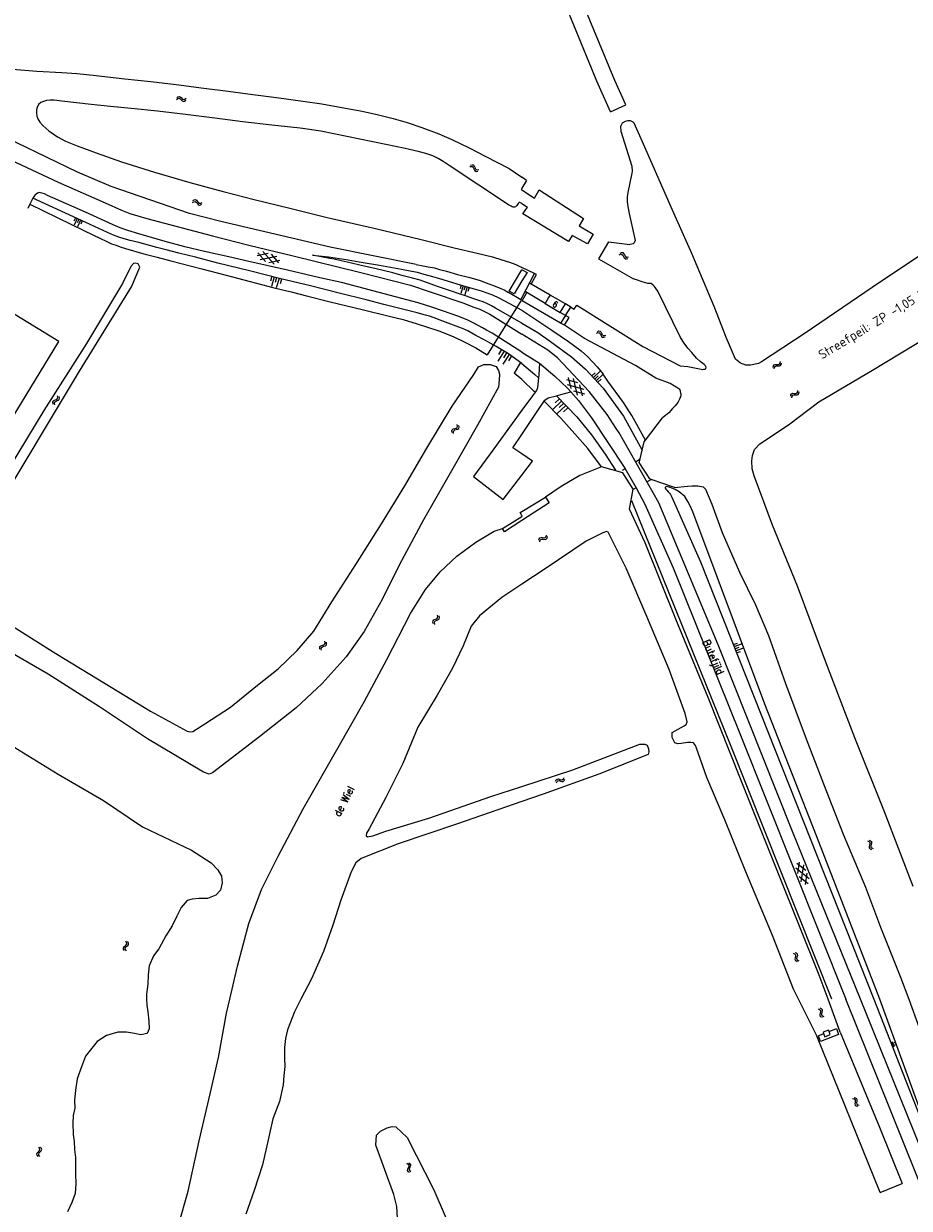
# Model space of a CAD drawing. Header units: metres. Extents: x 189705 to 199106, y 581686 to 588448.
# Tile 152 of 256: x 193867 to 194103, y 584444 to 584760. Entities that reach past the tile are written whole.
import ezdxf

# ---------------------------------------------------------------- set-up
doc = ezdxf.new("R2010")
doc.units = ezdxf.units.M
doc.layers.add('B-WA-OG-GBKN-G', color=7, linetype='Continuous', lineweight=18)
doc.layers.add('X-XX-AL-T25', color=7, linetype='Continuous', lineweight=25)
doc.styles.add('NLCS-ISO-M2000-T25', font='NLCS-ISO.ttf', dxfattribs={"height": 5})
doc.styles.add('Style-STANDARD', font='STANDARD.shx')

msp = doc.modelspace()

# ---------------------------------------------------------------- linework, layer by layer
at = {"layer": 'B-WA-OG-GBKN-G'}
for p, q in [((193907.809, 584740.031), (193908.138, 584740.272)), ((193907.845, 584740.526), (193908.172, 584740.769)), ((193908.138, 584740.272), (193908.455, 584740.357)), ((193908.172, 584740.769), (193908.488, 584740.856)), ((193908.455, 584740.357), (193908.756, 584740.23)), ((193908.488, 584740.856), (193908.8, 584740.724)), ((193908.756, 584740.23), (193909.056, 584739.944)), ((193908.8, 584740.724), (193909.09, 584740.44)), ((193909.056, 584739.944), (193909.347, 584739.658)), ((193909.09, 584740.44), (193909.383, 584740.155)), ((193909.347, 584739.658), (193909.649, 584739.527)), ((193909.383, 584740.155), (193909.685, 584740.024)), ((193909.649, 584739.527), (193909.974, 584739.615)), ((193909.685, 584740.024), (193910.01, 584740.11)), ((193909.974, 584739.615), (193910.303, 584739.858)), ((193910.01, 584740.11), (193910.339, 584740.353)), ((193986.062, 584722.109), (193986.46, 584722.194)), ((193986.297, 584722.546), (193986.695, 584722.634)), ((193986.46, 584722.194), (193986.784, 584722.142)), ((193986.695, 584722.634), (193987.019, 584722.584)), ((193986.784, 584722.142), (193987.007, 584721.903)), ((193987.007, 584721.903), (193987.164, 584721.52)), ((193987.019, 584722.584), (193987.249, 584722.336)), ((193987.164, 584721.52), (193987.312, 584721.139)), ((193987.249, 584722.336), (193987.398, 584721.958)), ((193987.312, 584721.139), (193987.534, 584720.896)), ((193987.398, 584721.958), (193987.549, 584721.578)), ((193987.534, 584720.896), (193987.867, 584720.843)), ((193987.549, 584721.578), (193987.771, 584721.335)), ((193987.771, 584721.335), (193988.103, 584721.281)), ((193987.867, 584720.843), (193988.266, 584720.93)), ((193988.103, 584721.281), (193988.502, 584721.368)), ((193912.099, 584712.565), (193912.453, 584712.765)), ((193912.193, 584713.053), (193912.546, 584713.256)), ((193912.453, 584712.765), (193912.778, 584712.813)), ((193912.546, 584713.256), (193912.87, 584713.305)), ((193912.778, 584712.813), (193913.062, 584712.651)), ((193912.87, 584713.305), (193913.164, 584713.137)), ((193913.062, 584712.651), (193913.327, 584712.332)), ((193913.164, 584713.137), (193913.419, 584712.82)), ((193913.327, 584712.332), (193913.581, 584712.013)), ((193913.419, 584712.82), (193913.676, 584712.503)), ((193913.581, 584712.013), (193913.866, 584711.848)), ((193913.676, 584712.503), (193913.961, 584712.337)), ((193913.866, 584711.848), (193914.2, 584711.897)), ((193913.961, 584712.337), (193914.294, 584712.384)), ((193914.2, 584711.897), (193914.555, 584712.099)), ((193914.294, 584712.384), (193914.649, 584712.587)), ((193880.846, 584708.459), (193880.426, 584707.565)), ((193881.294, 584708.249), (193880.453, 584706.46)), ((193881.741, 584708.039), (193881.321, 584707.144)), ((193882.188, 584707.829), (193881.348, 584706.04)), ((193882.636, 584707.619), (193882.215, 584706.724)), ((193929.305, 584698.38), (193932.289, 584699.014)), ((193931.578, 584696.829), (193929.538, 584699.096)), ((193930.098, 584697.31), (193934.595, 584698.265)), ((193933.885, 584696.078), (193930.81, 584699.494)), ((193935.153, 584696.478), (193933.111, 584698.747)), ((194026.002, 584698.607), (194026.391, 584698.727)), ((194026.199, 584699.063), (194026.587, 584699.185)), ((194026.391, 584698.727), (194026.719, 584698.703)), ((194026.587, 584699.185), (194026.914, 584699.164)), ((194026.719, 584698.703), (194026.961, 584698.485)), ((194026.914, 584699.164), (194027.165, 584698.937)), ((194026.961, 584698.485), (194027.151, 584698.116)), ((194027.165, 584698.937), (194027.346, 584698.573)), ((194027.346, 584698.573), (194027.529, 584698.208)), ((193932.401, 584696.56), (193935.386, 584697.193)), ((194027.151, 584698.116), (194027.332, 584697.75)), ((194027.332, 584697.75), (194027.574, 584697.527)), ((194027.529, 584698.208), (194027.772, 584697.985)), ((194027.574, 584697.527), (194027.91, 584697.503)), ((194027.772, 584697.985), (194028.107, 584697.959)), ((194027.91, 584697.503), (194028.301, 584697.625)), ((194028.107, 584697.959), (194028.497, 584698.081)), ((193933.267, 584692.859), (193932.903, 584691.593)), ((193933.9, 584692.677), (193933.172, 584690.145)), ((193934.533, 584692.495), (193934.169, 584691.229)), ((193935.166, 584692.313), (193934.438, 584689.781)), ((193935.799, 584692.131), (193935.435, 584690.865)), ((193983.808, 584690.531), (193983.48, 584689.472)), ((193984.338, 584690.367), (193983.682, 584688.249)), ((193984.867, 584690.203), (193984.539, 584689.144)), ((193985.396, 584690.039), (193984.741, 584687.922)), ((193985.926, 584689.875), (193985.598, 584688.816)), ((194019.941, 584677.721), (194020.333, 584677.832)), ((194020.147, 584678.173), (194020.538, 584678.287)), ((194020.333, 584677.832), (194020.66, 584677.802)), ((194020.538, 584678.287), (194020.864, 584678.259)), ((194020.66, 584677.802), (194020.898, 584677.579)), ((194020.864, 584678.259), (194021.111, 584678.027)), ((194020.898, 584677.579), (194021.081, 584677.206)), ((194021.081, 584677.206), (194021.253, 584676.837)), ((194021.111, 584678.027), (194021.285, 584677.659)), ((194021.253, 584676.837), (194021.491, 584676.609)), ((194021.285, 584677.659), (194021.46, 584677.29)), ((194021.46, 584677.29), (194021.698, 584677.063)), ((194021.491, 584676.609), (194021.827, 584676.579)), ((194021.698, 584677.063), (194022.033, 584677.03)), ((194021.827, 584676.579), (194022.22, 584676.692)), ((194022.033, 584677.03), (194022.426, 584677.144)), ((193994.57, 584673.297), (193993.727, 584671.97)), ((193995.234, 584672.875), (193993.548, 584670.222)), ((193996.56, 584672.033), (193994.875, 584669.379)), ((193995.897, 584672.454), (193995.054, 584671.127)), ((193997.224, 584671.611), (193996.381, 584670.284)), ((194068.933, 584669.713), (194069.009, 584670.115)), ((194018.665, 584666.318), (194019.525, 584667.126)), ((194019.069, 584665.888), (194020.789, 584667.503)), ((194067.063, 584668.547), (194067.137, 584668.947)), ((194067.137, 584668.947), (194067.309, 584669.226)), ((194067.309, 584669.226), (194067.628, 584669.341)), ((194067.373, 584668.159), (194067.45, 584668.559)), ((194067.45, 584668.559), (194067.625, 584668.837)), ((194067.625, 584668.837), (194067.931, 584668.948)), ((194067.628, 584669.341), (194068.034, 584669.33)), ((194067.931, 584668.948), (194068.346, 584668.943)), ((194068.034, 584669.33), (194068.443, 584669.32)), ((194068.346, 584668.943), (194068.754, 584668.93)), ((194068.443, 584669.32), (194068.753, 584669.429)), ((194068.753, 584669.429), (194068.933, 584669.713)), ((194068.754, 584668.93), (194069.064, 584669.04)), ((194069.064, 584669.04), (194069.243, 584669.326)), ((194069.243, 584669.326), (194069.319, 584669.727)), ((194011.879, 584665.338), (194014.818, 584664.519)), ((194012.087, 584664.022), (194016.516, 584662.788)), ((194013.176, 584662.911), (194012.417, 584665.866)), ((194014.874, 584661.178), (194013.729, 584665.63)), ((194016.183, 584660.945), (194015.423, 584663.902)), ((194019.473, 584665.458), (194020.333, 584666.266)), ((194019.877, 584665.028), (194021.597, 584666.643)), ((194020.281, 584664.598), (194021.141, 584665.406)), ((193876.108, 584660.584), (193876.018, 584660.983)), ((193876.056, 584660.252), (193876.108, 584660.584)), ((193876.547, 584660.352), (193876.457, 584660.751)), ((193876.497, 584660.019), (193876.547, 584660.352)), ((194013.782, 584662.292), (194016.72, 584661.472)), ((194071.746, 584660.854), (194071.82, 584661.254)), ((194071.82, 584661.254), (194071.992, 584661.533)), ((194071.992, 584661.533), (194072.311, 584661.648)), ((194072.056, 584660.466), (194072.133, 584660.866)), ((194072.133, 584660.866), (194072.308, 584661.144)), ((194072.308, 584661.144), (194072.614, 584661.255)), ((194072.311, 584661.648), (194072.717, 584661.637)), ((194072.614, 584661.255), (194073.029, 584661.25)), ((194072.717, 584661.637), (194073.126, 584661.627)), ((194073.029, 584661.25), (194073.437, 584661.237)), ((194073.126, 584661.627), (194073.436, 584661.736)), ((194073.436, 584661.736), (194073.616, 584662.02)), ((194073.437, 584661.237), (194073.747, 584661.347)), ((194073.616, 584662.02), (194073.692, 584662.422)), ((194073.747, 584661.347), (194073.926, 584661.633)), ((194073.926, 584661.633), (194074.002, 584662.034)), ((193874.766, 584659.166), (193874.813, 584659.489)), ((193874.857, 584658.769), (193874.766, 584659.166)), ((193874.813, 584659.489), (193875.059, 584659.722)), ((193875.059, 584659.722), (193875.436, 584659.874)), ((193875.208, 584658.934), (193875.257, 584659.259)), ((193875.296, 584658.536), (193875.208, 584658.934)), ((193875.257, 584659.259), (193875.494, 584659.483)), ((193875.436, 584659.874), (193875.815, 584660.028)), ((193875.494, 584659.483), (193875.877, 584659.644)), ((193875.815, 584660.028), (193876.056, 584660.252)), ((193875.877, 584659.644), (193876.256, 584659.795)), ((193876.256, 584659.795), (193876.497, 584660.019)), ((194010.613, 584659.578), (194008.229, 584657.35)), ((194010.056, 584660.174), (194008.864, 584659.06)), ((194011.727, 584658.386), (194009.342, 584656.158)), ((194011.17, 584658.982), (194009.978, 584657.868)), ((194012.284, 584657.79), (194011.092, 584656.676)), ((193981.321, 584651.62), (193981.402, 584651.937)), ((193981.37, 584651.215), (193981.321, 584651.62)), ((193981.402, 584651.937), (193981.671, 584652.142)), ((193981.671, 584652.142), (193982.062, 584652.254)), ((193981.737, 584651.343), (193981.82, 584651.661)), ((193981.783, 584650.938), (193981.737, 584651.343)), ((193981.82, 584651.661), (193982.079, 584651.859)), ((193982.062, 584652.254), (193982.455, 584652.367)), ((193982.079, 584651.859), (193982.476, 584651.979)), ((193982.455, 584652.367), (193982.718, 584652.564)), ((193982.476, 584651.979), (193982.869, 584652.089)), ((193982.718, 584652.564), (193982.805, 584652.89)), ((193982.805, 584652.89), (193982.757, 584653.296)), ((193982.869, 584652.089), (193983.132, 584652.286)), ((193983.132, 584652.286), (193983.217, 584652.613)), ((193983.217, 584652.613), (193983.169, 584653.019)), ((194004.476, 584622.447), (194004.586, 584622.84)), ((194004.586, 584622.84), (194004.782, 584623.101)), ((194004.75, 584622.033), (194004.863, 584622.425)), ((194004.782, 584623.101), (194005.11, 584623.188)), ((194004.863, 584622.425), (194005.062, 584622.686)), ((194005.062, 584622.686), (194005.377, 584622.769)), ((194005.11, 584623.188), (194005.514, 584623.14)), ((194005.377, 584622.769), (194005.79, 584622.727)), ((194005.514, 584623.14), (194005.92, 584623.093)), ((194005.79, 584622.727), (194006.195, 584622.677)), ((194005.92, 584623.093), (194006.239, 584623.174)), ((194006.195, 584622.677), (194006.514, 584622.758)), ((194006.239, 584623.174), (194006.443, 584623.441)), ((194006.443, 584623.441), (194006.555, 584623.834)), ((194006.514, 584622.758), (194006.718, 584623.027)), ((194006.718, 584623.027), (194006.83, 584623.42)), ((193976.231, 584600.632), (193976.273, 584600.957)), ((193976.328, 584600.236), (193976.231, 584600.632)), ((193976.273, 584600.957), (193976.516, 584601.193)), ((193976.516, 584601.193), (193976.891, 584601.35)), ((193976.676, 584600.407), (193976.721, 584600.732)), ((193976.77, 584600.011), (193976.676, 584600.407)), ((193976.721, 584600.732), (193976.955, 584600.96)), ((193976.891, 584601.35), (193977.268, 584601.509)), ((193976.955, 584600.96), (193977.335, 584601.126)), ((193977.268, 584601.509), (193977.505, 584601.736)), ((193977.335, 584601.126), (193977.712, 584601.282)), ((193977.553, 584602.07), (193977.457, 584602.467)), ((193977.505, 584601.736), (193977.553, 584602.07)), ((193977.712, 584601.282), (193977.95, 584601.51)), ((193977.995, 584601.844), (193977.899, 584602.241)), ((193977.95, 584601.51), (193977.995, 584601.844)), ((193946.027, 584593.762), (193946.091, 584594.083)), ((193946.091, 584594.083), (193946.348, 584594.302)), ((193946.348, 584594.302), (193946.733, 584594.435)), ((193946.523, 584593.83), (193946.771, 584594.042)), ((193946.733, 584594.435), (193947.119, 584594.569)), ((193946.771, 584594.042), (193947.161, 584594.182)), ((193947.119, 584594.569), (193947.371, 584594.781)), ((193947.161, 584594.182), (193947.547, 584594.314)), ((193947.44, 584595.11), (193947.37, 584595.513)), ((193947.371, 584594.781), (193947.44, 584595.11)), ((193947.547, 584594.314), (193947.799, 584594.525)), ((193947.866, 584594.856), (193947.797, 584595.259)), ((193947.799, 584594.525), (193947.866, 584594.856)), ((194056.447, 584594.616), (194057.556, 584595.018)), ((194056.648, 584594.061), (194058.866, 584594.865)), ((193946.098, 584593.36), (193946.027, 584593.762)), ((193946.457, 584593.508), (193946.523, 584593.83)), ((193946.525, 584593.106), (193946.457, 584593.508)), ((194056.849, 584593.507), (194057.958, 584593.909)), ((194057.05, 584592.953), (194059.268, 584593.756)), ((194057.251, 584592.398), (194058.36, 584592.8)), ((194008.994, 584558.15), (194009.167, 584558.519)), ((194009.167, 584558.519), (194009.404, 584558.744)), ((194009.196, 584557.696), (194009.372, 584558.064)), ((194009.372, 584558.064), (194009.611, 584558.289)), ((194009.404, 584558.744), (194009.741, 584558.776)), ((194009.611, 584558.289), (194009.936, 584558.319)), ((194009.741, 584558.776), (194010.132, 584558.662)), ((194009.936, 584558.319), (194010.336, 584558.209)), ((194010.132, 584558.662), (194010.524, 584558.55)), ((194010.336, 584558.209), (194010.727, 584558.094)), ((194010.524, 584558.55), (194010.852, 584558.577)), ((194010.727, 584558.094), (194011.055, 584558.122)), ((194010.852, 584558.577), (194011.098, 584558.807)), ((194011.055, 584558.122), (194011.301, 584558.353)), ((194011.098, 584558.807), (194011.274, 584559.176)), ((194011.301, 584558.353), (194011.476, 584558.722)), ((194092.274, 584542.241), (194092.644, 584542.07)), ((194092.644, 584542.07), (194092.872, 584541.834)), ((194092.802, 584541.108), (194092.692, 584540.715)), ((194092.692, 584540.715), (194092.724, 584540.388)), ((194092.724, 584540.388), (194092.958, 584540.145)), ((194092.725, 584542.449), (194093.096, 584542.281)), ((194092.907, 584541.509), (194092.802, 584541.108)), ((194092.872, 584541.834), (194092.907, 584541.509)), ((194093.096, 584542.281), (194093.325, 584542.047)), ((194093.253, 584541.318), (194093.145, 584540.924)), ((194093.145, 584540.924), (194093.177, 584540.596)), ((194093.177, 584540.596), (194093.409, 584540.353)), ((194093.361, 584541.71), (194093.253, 584541.318)), ((194093.325, 584542.047), (194093.361, 584541.71)), ((194093.409, 584540.353), (194093.781, 584540.183)), ((194092.958, 584540.145), (194093.33, 584539.975)), ((194073.1, 584535.01), (194076.717, 584532.172)), ((194073.412, 584536.305), (194075.812, 584534.422)), ((194073.68, 584533.566), (194074.111, 584536.586)), ((194074.584, 584531.315), (194075.233, 584535.865)), ((194074.002, 584532.762), (194076.402, 584530.878)), ((194075.704, 584530.598), (194076.135, 584533.621)), ((193894.466, 584515.126), (193894.245, 584515.47)), ((193894.531, 584514.795), (193894.466, 584515.126)), ((193894.958, 584515.058), (193894.737, 584515.401)), ((193895.025, 584514.727), (193894.958, 584515.058)), ((193893.623, 584513.654), (193893.775, 584513.957)), ((193893.69, 584513.334), (193893.623, 584513.654)), ((193893.911, 584512.992), (193893.69, 584513.334)), ((193893.775, 584513.957), (193894.078, 584514.229)), ((193894.078, 584514.229), (193894.381, 584514.503)), ((193894.12, 584513.589), (193894.266, 584513.881)), ((193894.184, 584513.268), (193894.12, 584513.589)), ((193894.403, 584512.924), (193894.184, 584513.268)), ((193894.266, 584513.881), (193894.57, 584514.163)), ((193894.381, 584514.503), (193894.531, 584514.795)), ((193894.57, 584514.163), (193894.875, 584514.434)), ((193894.875, 584514.434), (193895.025, 584514.727)), ((194072.897, 584512.037), (194072.524, 584512.203)), ((194073.132, 584511.796), (194072.897, 584512.037)), ((194073.346, 584512.249), (194072.973, 584512.416)), ((194073.583, 584512.009), (194073.346, 584512.249)), ((194073.618, 584511.682), (194073.583, 584512.009)), ((194072.959, 584510.681), (194073.064, 584511.074)), ((194072.998, 584510.344), (194072.959, 584510.681)), ((194073.229, 584510.113), (194072.998, 584510.344)), ((194073.064, 584511.074), (194073.167, 584511.469)), ((194073.167, 584511.469), (194073.132, 584511.796)), ((194073.602, 584509.948), (194073.229, 584510.113)), ((194073.411, 584510.886), (194073.512, 584511.288)), ((194073.449, 584510.562), (194073.411, 584510.886)), ((194073.679, 584510.328), (194073.449, 584510.562)), ((194073.512, 584511.288), (194073.618, 584511.682)), ((194074.051, 584510.16), (194073.679, 584510.328)), ((194079.082, 584497.457), (194079.451, 584497.283)), ((194079.451, 584497.283), (194079.677, 584497.046)), ((194079.603, 584496.321), (194079.49, 584495.928)), ((194079.535, 584497.662), (194079.904, 584497.491)), ((194079.71, 584496.721), (194079.603, 584496.321)), ((194079.677, 584497.046), (194079.71, 584496.721)), ((194079.904, 584497.491), (194080.132, 584497.256)), ((194080.055, 584496.528), (194079.945, 584496.134)), ((194079.945, 584496.134), (194079.974, 584495.807)), ((194080.165, 584496.919), (194080.055, 584496.528)), ((194080.132, 584497.256), (194080.165, 584496.919)), ((194079.49, 584495.928), (194079.52, 584495.601)), ((194079.52, 584495.601), (194079.753, 584495.357)), ((194079.753, 584495.357), (194080.124, 584495.184)), ((194079.974, 584495.807), (194080.205, 584495.562)), ((194080.205, 584495.562), (194080.576, 584495.389)), ((194098.484, 584488.392), (194099.05, 584488.598)), ((194098.587, 584488.109), (194099.72, 584488.521)), ((194098.69, 584487.826), (194099.256, 584488.032)), ((194098.793, 584487.543), (194099.925, 584487.955)), ((194098.896, 584487.26), (194099.462, 584487.466)), ((194088.281, 584473.559), (194088.67, 584473.439)), ((194088.67, 584473.439), (194088.928, 584473.236)), ((194088.7, 584473.826), (194089.09, 584473.709)), ((194088.956, 584472.507), (194088.899, 584472.103)), ((194088.899, 584472.103), (194088.975, 584471.783)), ((194088.928, 584473.236), (194089.006, 584472.919)), ((194089.006, 584472.919), (194088.956, 584472.507)), ((194088.975, 584471.783), (194089.24, 584471.574)), ((194089.09, 584473.709), (194089.348, 584473.508)), ((194089.24, 584471.574), (194089.631, 584471.455)), ((194089.374, 584472.776), (194089.32, 584472.371)), ((194089.32, 584472.371), (194089.395, 584472.05)), ((194089.348, 584473.508), (194089.429, 584473.179)), ((194089.429, 584473.179), (194089.374, 584472.776)), ((194089.395, 584472.05), (194089.659, 584471.841)), ((194089.659, 584471.841), (194090.05, 584471.722)), ((193870.502, 584458.724), (193870.635, 584459.036)), ((193870.589, 584458.409), (193870.502, 584458.724)), ((193870.831, 584458.081), (193870.589, 584458.409)), ((193870.635, 584459.036), (193870.92, 584459.326)), ((193870.92, 584459.326), (193871.206, 584459.618)), ((193871.002, 584458.69), (193871.129, 584458.991)), ((193871.086, 584458.373), (193871.002, 584458.69)), ((193871.252, 584460.245), (193871.01, 584460.575)), ((193871.326, 584458.044), (193871.086, 584458.373)), ((193871.129, 584458.991), (193871.416, 584459.291)), ((193871.206, 584459.618), (193871.337, 584459.92)), ((193871.337, 584459.92), (193871.252, 584460.245)), ((193871.416, 584459.291), (193871.703, 584459.58)), ((193871.747, 584460.208), (193871.505, 584460.537)), ((193871.703, 584459.58), (193871.835, 584459.882)), ((193871.835, 584459.882), (193871.747, 584460.208)), ((193969.297, 584456.248), (193969.628, 584456.01)), ((193969.601, 584455.035), (193969.418, 584454.671)), ((193969.779, 584455.41), (193969.601, 584455.035)), ((193969.628, 584456.01), (193969.807, 584455.735)), ((193969.779, 584456.367), (193970.112, 584456.131)), ((193969.807, 584455.735), (193969.779, 584455.41)), ((193970.083, 584455.156), (193969.902, 584454.79)), ((193970.263, 584455.521), (193970.083, 584455.156)), ((193970.112, 584456.131), (193970.292, 584455.858)), ((193970.292, 584455.858), (193970.263, 584455.521)), ((193969.418, 584454.671), (193969.387, 584454.343)), ((193969.387, 584454.343), (193969.572, 584454.061)), ((193969.572, 584454.061), (193969.904, 584453.823)), ((193969.902, 584454.79), (193969.871, 584454.462)), ((193969.871, 584454.462), (193970.054, 584454.179)), ((193970.054, 584454.179), (193970.387, 584453.942))]:
    msp.add_line(p, q, dxfattribs=at)
at = {"layer": 'B-WA-OG-GBKN-G', "flags": 128}
for points in [[(194027.773, 584738.591), (194024.809, 584745.131), (194016.608, 584764.855), (194008.279, 584783.974), (194000.517, 584802.591), (194000, 584803.908)], [(194023.632, 584736.714), (194020.01, 584744.937), (194011.86, 584764.803), (194003.233, 584785.221), (194000, 584793.076)], [(193864.022, 584748.089), (193870.5, 584747.605), (193877.207, 584747.247), (193881.195, 584746.925), (193885.514, 584746.475), (193893.972, 584745.576), (193900.957, 584744.81), (193907.739, 584743.994), (193915.079, 584743.023), (193921.581, 584742.209), (193928.159, 584741.343), (193934.483, 584740.554), (193941.518, 584739.61), (193946.572, 584738.827), (193950.966, 584738.097), (193957.314, 584736.876), (193961.681, 584735.918), (193965.641, 584734.936), (193969.397, 584733.853), (193973.28, 584732.592), (193977.822, 584730.871), (193981.323, 584729.332), (193985.914, 584727.128), (193990.225, 584724.925), (193996.59, 584721.595), (193998.314, 584720.496), (194000, 584719.292)], [(193910.172, 584736.057), (193902.73, 584736.927), (193895.72, 584737.642), (193890.207, 584738.147), (193885, 584738.652), (193881.063, 584739.151), (193877.177, 584739.599), (193875.145, 584739.836), (193874.078, 584739.841), (193873.086, 584739.743), (193872.272, 584739.518), (193871.585, 584739.191), (193870.948, 584738.711), (193870.564, 584737.925), (193870.383, 584737.265), (193870.38, 584736.477), (193870.503, 584735.537), (193870.805, 584734.824), (193871.336, 584733.983), (193872.12, 584733.091), (193873.715, 584731.636), (193875.996, 584730.102), (193878.126, 584728.95), (193881.298, 584727.641), (193886.322, 584725.816), (193893.097, 584723.374), (193901.879, 584720.619), (193911.397, 584717.861), (193920.231, 584715.512), (193928.532, 584713.318), (193938.052, 584711.017), (193948.004, 584708.587), (193960.952, 584705.611), (193973.112, 584702.689), (193981.946, 584700.417), (193988.09, 584699.019), (193992.178, 584698.011), (193994.64, 584697.29), (193996.721, 584696.595), (193998.421, 584696.003), (194000, 584695.168)], [(194174.397, 584742.061), (194167.122, 584737.713), (194153.616, 584729.211), (194138.824, 584719.781), (194123.543, 584710.118), (194108.302, 584699.786), (194093.46, 584689.841), (194075.633, 584677.716), (194063.954, 584670.079), (194063.157, 584669.615), (194061.059, 584669.187), (194059.759, 584669.173), (194058.342, 584669.711), (194056.989, 584670.714), (194054.6, 584676.362), (194051.331, 584684.777), (194045.404, 584698.968), (194040.174, 584710.496), (194031.871, 584729.551), (194030.001, 584733.677)], [(194023.632, 584736.714), (194027.773, 584738.591)], [(194000, 584712.242), (193999.807, 584712.41), (193999.665, 584712.5), (193999.477, 584712.564), (193999.297, 584712.56), (193999.146, 584712.489), (193999.019, 584712.312), (193998.686, 584711.729), (193998.482, 584711.527), (193998.286, 584711.374), (193998.024, 584711.3), (193997.693, 584711.301), (193997.389, 584711.404), (193997.11, 584711.532), (193996.425, 584711.967), (193980.559, 584722.45), (193978.988, 584723.473), (193977.669, 584724.291), (193976.198, 584724.958), (193974.32, 584725.626), (193972.315, 584726.168), (193968.837, 584726.971), (193963.657, 584728.034), (193946.29, 584731.536), (193940.779, 584732.398), (193933.285, 584733.166), (193925.539, 584734.087), (193917.995, 584735.059), (193910.172, 584736.057)], [(194030.001, 584733.677), (194029.745, 584733.967), (194028.967, 584734.368), (194028.306, 584734.36), (194027.538, 584734.151), (194026.763, 584733.688), (194026.283, 584732.81), (194026.38, 584731.613), (194029.372, 584722.284), (194029.413, 584720.885), (194029.322, 584720.328), (194028.303, 584715.219), (194028.096, 584714.081), (194028.088, 584712.759), (194028.285, 584711.509), (194028.593, 584709.645), (194030.24, 584702.409), (194029.997, 584701.831), (194029.709, 584701.533), (194029.376, 584701.415), (194028.789, 584701.328)], [(193971.765, 584695.988), (193948.821, 584700.628), (193919.623, 584707.448), (193911.283, 584709.62), (193890.351, 584716.773), (193881.361, 584720.613), (193856.983, 584732.379), (193855.032, 584732.906), (193853.512, 584732.793), (193852.681, 584731.611), (193852.053, 584730.488)], [(193859.183, 584725.904), (193876.177, 584717.932), (193888.76, 584712.442), (193893.148, 584710.467), (193895.33, 584709.645), (193897.487, 584708.95), (193899.899, 584708.28), (193917.414, 584703.659), (193927.137, 584701.205), (193938.968, 584698.31), (193957.018, 584693.839), (193970.269, 584690.455), (193975.472, 584688.757), (193984.455, 584685.67), (193986.942, 584684.745), (193988.769, 584684.103), (193990.012, 584683.513), (193991.432, 584682.72), (194000, 584677.416)], [(194001.254, 584718.378), (194000, 584719.292)], [(194001.254, 584718.378), (194000, 584716.34)], [(194000, 584672.619), (193992.022, 584677.687), (193990.551, 584678.506), (193989.512, 584679.12), (193988.294, 584679.76), (193987.153, 584680.4), (193985.606, 584681.143), (193983.145, 584682.119), (193978.831, 584683.611), (193975.989, 584684.639), (193972.334, 584685.797), (193966.216, 584687.373), (193951.874, 584691.167), (193946.035, 584692.487), (193937.402, 584694.454), (193927.095, 584696.809), (193921.763, 584698.026), (193915.264, 584699.501), (193910.008, 584700.717), (193904.728, 584702.162), (193897.723, 584704.224), (193894.804, 584705.074), (193892.799, 584705.794), (193890.846, 584706.615), (193883.464, 584709.974), (193873.368, 584714.386), (193872.557, 584714.822), (193871.821, 584715.053), (193871.186, 584715.183), (193870.728, 584715.058), (193870.346, 584714.806), (193870.091, 584714.578), (193869.835, 584714.223), (193869.477, 584713.691), (193868.658, 584712.069), (193868.094, 584710.953)], [(194000, 584716.34), (193999.822, 584716.051), (194000, 584715.934)], [(194000, 584715.934), (194003.334, 584713.745), (194004.569, 584715.924), (194016.439, 584708.289), (194015.312, 584706.302), (194019.04, 584704.075), (194017.533, 584701.485), (194013.409, 584703.779), (194012.417, 584702.148), (194000.248, 584709.48), (194001.456, 584711.332)], [(193868.658, 584712.069), (193883.242, 584704.996), (193887.477, 584702.971), (193889.05, 584702.202), (193890.419, 584701.561), (193891.663, 584701.124), (193892.779, 584700.713), (193894.201, 584700.275), (193899.074, 584698.883), (193902.603, 584697.953), (193906.258, 584696.973), (193914.534, 584694.829), (193922.733, 584692.686), (193933.522, 584689.897), (193938.447, 584688.683), (193942.889, 584687.521), (193948.449, 584686.151), (193957.741, 584683.876), (193964.189, 584682.351), (193968.302, 584681.343), (193972.058, 584680.158), (193977.819, 584678.305), (193981.676, 584676.79), (193984.77, 584675.303), (193987.661, 584673.741), (193990.703, 584671.874)], [(194000, 584669.619), (193996.396, 584672.155), (193993.1, 584674.125), (193991.503, 584675.021), (193990.261, 584675.712), (193987.699, 584677.069), (193985.595, 584678.323), (193984.961, 584678.605), (193984.149, 584678.914), (193983.134, 584679.324), (193978.212, 584681.149), (193976.588, 584681.765), (193975.293, 584682.228), (193974.227, 584682.512), (193972.044, 584683.08), (193967.729, 584684.19), (193963.185, 584685.378), (193958.386, 584686.541), (193951.202, 584688.401), (193943.231, 584690.365), (193935.996, 584692.123), (193927.263, 584694.344), (193918.834, 584696.387), (193912.894, 584697.936), (193908.401, 584699.047), (193904.999, 584699.9), (193902.511, 584700.545), (193897.714, 584701.861), (193895.454, 584702.404), (193893.829, 584702.817), (193892.408, 584703.255), (193890.987, 584703.82), (193889.338, 584704.513), (193883.606, 584707.179), (193869.477, 584713.691)], [(194000, 584712.242), (194001.456, 584711.332)], [(194023.123, 584702.014), (194020.475, 584697.478)], [(194023.123, 584702.014), (194028.789, 584701.328)], [(194000, 584680.362), (193992.988, 584684.364), (193991.872, 584684.953), (193990.858, 584685.517), (193989.666, 584686.004), (193988.473, 584686.39), (193986.9, 584686.981), (193985.199, 584687.573), (193983.271, 584688.216), (193981.19, 584688.86), (193977.738, 584690.068), (193975.505, 584690.891), (193972.841, 584691.791), (193970.785, 584692.359), (193968.322, 584693.004), (193965.53, 584693.753), (193960.706, 584694.941), (193957.076, 584695.77), (193954.131, 584696.442), (193951.719, 584696.986), (193949.84, 584697.4), (193948.748, 584697.608), (193944.127, 584698.491), (193948.394, 584698.067), (193953.118, 584697.336), (193957.13, 584696.659), (193961.955, 584695.8), (193967.897, 584694.734), (193972.011, 584693.929), (193973.787, 584693.464), (193976.148, 584692.844), (193978.026, 584692.252), (193983.56, 584690.603), (193985.666, 584689.959), (193987.265, 584689.495), (193989.093, 584688.979), (193990.666, 584688.465), (193992.164, 584687.925), (193993.837, 584687.105), (193996.652, 584685.645), (194000, 584683.792)], [(193881.932, 584667.592), (193895.825, 584690.061), (193897.989, 584695.252), (193897.595, 584696.203), (193896.799, 584696.371), (193896.284, 584696.26), (193895.616, 584695.492), (193893.34, 584690.91), (193883.76, 584674.92), (193872.408, 584657.018), (193856.377, 584630.763), (193859.019, 584629.603), (193881.932, 584667.592)], [(193971.765, 584695.988), (193973.644, 584695.65), (193975.015, 584695.415), (193976.64, 584695.103), (193977.96, 584694.691), (193979.915, 584694.201), (193982.783, 584693.376), (193986.057, 584692.498), (193988.824, 584691.724), (193990.423, 584691.133), (193992.884, 584690.208), (193994.356, 584689.643), (193995.269, 584689.233), (193996.435, 584688.542)], [(194000, 584687.147), (194003.396, 584693.616), (194000, 584695.168)], [(194020.475, 584697.478), (194029.828, 584692.176)], [(194000, 584691.632), (193997.901, 584688.159), (193996.64, 584688.895), (194000, 584694.548)], [(194000.039, 584694.614), (194001.371, 584693.901), (194000, 584691.632)], [(194000, 584694.548), (194000.039, 584694.614)], [(194002.5, 584690.788), (194003.899, 584693.374), (194003.396, 584693.616)], [(194032.318, 584674.129), (194042.204, 584668.931), (194044.286, 584668.801), (194048.282, 584667.962), (194048.589, 584668.056), (194048.896, 584668.124), (194049.129, 584668.296), (194049.213, 584668.574), (194049.044, 584668.934), (194048.622, 584669.351), (194047.599, 584670.115), (194046.606, 584671.03), (194045.322, 584672.537), (194044.283, 584673.682), (194043.351, 584675.028), (194042.321, 584676.528), (194036.254, 584688.936), (194035.395, 584690.127), (194035.073, 584690.466), (194034.474, 584690.913), (194033.636, 584690.96), (194033.005, 584691.154), (194031.87, 584691.514), (194030.893, 584691.852), (194029.828, 584692.176)], [(194001.297, 584688.565), (194000.877, 584688.816)], [(194002.5, 584690.788), (194002.049, 584691.05)], [(194007.512, 584687.87), (194002.5, 584690.788)], [(193876.361, 584675.425), (193858.157, 584686.552), (193835.381, 584649.289), (193853.586, 584638.162), (193876.361, 584675.425)], [(193999.755, 584686.343), (193990.703, 584671.874)], [(193999.683, 584686.543), (193996.435, 584688.542)], [(193999.683, 584686.543), (194000, 584687.147)], [(194000, 584686.359), (193999.683, 584686.543)], [(194000.08, 584686.313), (194000, 584686.359)], [(194000.08, 584686.313), (194001.297, 584688.565)], [(194010.322, 584680.4), (194000.08, 584686.313)], [(194006.176, 584685.646), (194001.297, 584688.565)], [(194006.176, 584685.646), (194010.216, 584683.229), (194011.599, 584685.488), (194007.512, 584687.87), (194007.085, 584687.159), (194006.176, 584685.646)], [(194000, 584683.792), (194007.995, 584678.475), (194012.394, 584675.465), (194013.793, 584674.514), (194015.839, 584672.962), (194017.603, 584671.34), (194020.053, 584668.71), (194021.707, 584666.736)], [(194011.604, 584682.399), (194010.216, 584683.229)], [(194042.399, 584661.58), (194042.313, 584662.192), (194042.121, 584662.655), (194041.622, 584663.023), (194040.772, 584663.579), (194039.542, 584664.22), (194035.714, 584665.666), (194030.284, 584669.084), (194016.736, 584676.243), (194011.385, 584679.786), (194012.606, 584681.839), (194011.604, 584682.399), (194013.034, 584684.65), (194013.936, 584684.119), (194014.649, 584685.193), (194032.318, 584674.129)], [(194013.034, 584684.65), (194011.599, 584685.488)], [(194000, 584680.362), (194004.242, 584677.86), (194007.589, 584675.486), (194013.205, 584671.377), (194016.987, 584668.128), (194021.715, 584663.05), (194027.117, 584655.515), (194032.105, 584646.433)], [(194011.604, 584682.399), (194010.322, 584680.4)], [(194011.385, 584679.786), (194010.322, 584680.4)], [(194090.343, 584500), (194072.232, 584544.778), (194052.417, 584594.522), (194036.522, 584632.397), (194025.987, 584651.07), (194025.178, 584652.235), (194022.782, 584656.007), (194017.928, 584662.105), (194009.537, 584671.09), (194006.919, 584673.139), (194000, 584677.416)], [(194104.422, 584530.109), (194096.775, 584549.988), (194088.883, 584569.751), (194081.157, 584589.888), (194073.599, 584610.166), (194066.922, 584626.455), (194062.038, 584639.657), (194061.508, 584641.458), (194061.389, 584643.66), (194061.542, 584645.037), (194062.132, 584646.686), (194063.52, 584648.181), (194071.16, 584653.263), (194079.224, 584659.351), (194093.605, 584667.853), (194108.423, 584676.807)], [(193999.641, 584669.872), (193997.901, 584666.991)], [(194000, 584672.619), (194004.695, 584669.663)], [(193864.002, 584599.518), (193875.572, 584592.234), (193888.74, 584584.27), (193900.825, 584576.884), (193910.629, 584571.503), (193911.492, 584571.337), (193912.122, 584571.415), (193915.377, 584573.453), (193922.194, 584577.917), (193928.945, 584583.449), (193934.925, 584588.142), (193940.003, 584592.99), (193944.425, 584598.196), (193949.293, 584606.03), (193955.704, 584615.938), (193962.499, 584626.787), (193968.704, 584636.927), (193974.599, 584647.053), (193981.381, 584658.198), (193987.163, 584666.65), (193988.422, 584668.699), (193989.876, 584669.345), (193991.524, 584669.372), (193993.095, 584668.821), (193993.766, 584667.766), (193993.986, 584666.724), (193993.898, 584665.243), (193993.733, 584663.286), (193988.108, 584653.16), (193981.558, 584641.604), (193973.711, 584627.922), (193967.213, 584615.825), (193962.732, 584606.64), (193957.878, 584598.073), (193953.046, 584591.334), (193946.645, 584584.232), (193939.715, 584577.76)], [(194000, 584665.333), (193997.901, 584666.991)], [(194000, 584669.619), (194003.475, 584666.695), (194004.462, 584665.756)], [(194004.695, 584669.663), (194004.542, 584666.537), (194004.462, 584665.756)], [(194004.695, 584669.663), (194008.778, 584666.228), (194012.18, 584663.04), (194013.058, 584662.037)], [(194032.981, 584649.128), (194029.333, 584655.687), (194027.109, 584659.226), (194022.982, 584664.899), (194021.707, 584666.736)], [(194003.522, 584661.936), (194003.309, 584662.149), (194000, 584665.333)], [(194004.462, 584665.756), (194004.291, 584664.078), (194004.131, 584663.061), (194003.892, 584662.412), (194003.522, 584661.936)], [(194003.522, 584661.936), (194002.785, 584660.986), (194000, 584657.182)], [(194005.948, 584659.509), (194006.164, 584659.827), (194007.053, 584660.404), (194009.22, 584661.014)], [(194009.22, 584661.014), (194010.4, 584661.347), (194013.058, 584662.037)], [(194009.22, 584661.014), (194014.679, 584655.325), (194018.602, 584650.598), (194022.182, 584645.423), (194024.982, 584641.152)], [(194013.058, 584662.037), (194015.071, 584659.738), (194018.563, 584655.073), (194027.478, 584641.703), (194030.523, 584636.44), (194032.801, 584632.035), (194040.406, 584615.114), (194058.316, 584570.477), (194086.508, 584500)], [(194042.399, 584661.58), (194042.409, 584660.97), (194042.108, 584660.113), (194041.653, 584659.235), (194040.893, 584658.339)], [(193939.715, 584577.76), (193930.005, 584570.087), (193917.377, 584560.39), (193916.476, 584560.066), (193914.995, 584560.579), (193900.063, 584569.429), (193887.281, 584577.986), (193873.494, 584586.747), (193863.419, 584592.553), (193855.906, 584598.361), (193846.978, 584604.078), (193835.537, 584610.525), (193820.592, 584619.555), (193800.665, 584631.427), (193780.024, 584645.119), (193760.784, 584656.23), (193758.378, 584657.466), (193756.604, 584658.715), (193755.621, 584659.476), (193753.758, 584660.182), (193753.047, 584660.258), (193751.294, 584660.202)], [(194000, 584657.182), (193997.368, 584653.587), (193992.522, 584646.864), (193987.094, 584639.425), (193995.014, 584633.307), (194000, 584639.848)], [(194000, 584650.663), (194004.635, 584657.57), (194005.948, 584659.509)], [(194021.232, 584642.041), (194017.619, 584646.938), (194014.108, 584650.841), (194010.401, 584655.053), (194005.948, 584659.509)], [(194040.893, 584658.339), (194040.213, 584657.594), (194039.242, 584656.399), (194038.359, 584655.684), (194037.556, 584655.095)], [(194032.981, 584649.128), (194037.556, 584655.095)], [(194000, 584645.472), (193997.607, 584647.097), (194000, 584650.663)], [(194032.105, 584646.433), (194032.654, 584648.702)], [(194032.654, 584648.702), (194032.981, 584649.128)], [(194000, 584639.848), (194002.825, 584643.554), (194000, 584645.472)], [(194031.562, 584644.186), (194032.105, 584646.433)], [(194021.232, 584642.041), (194015.506, 584639.678), (194010.438, 584636.826), (194006.284, 584633.975)], [(194028.702, 584630.724), (194029.725, 584636.055), (194026.926, 584640.429), (194021.232, 584642.041)], [(194027.569, 584641.534), (194026.776, 584641.086)], [(194030.318, 584643.394), (194031.562, 584644.186)], [(194034.507, 584638.669), (194034.165, 584638.786), (194031.324, 584643.201), (194031.562, 584644.186)], [(194033.34, 584638.038), (194034.507, 584638.669)], [(194040.737, 584636.539), (194034.507, 584638.669)], [(194030.523, 584636.44), (194029.697, 584635.952)], [(194095.586, 584500), (194078.66, 584543.596), (194064.882, 584578.748), (194045.59, 584630.029), (194044.821, 584631.803), (194044.313, 584632.807), (194043.455, 584634.075), (194041.988, 584635.383), (194040.884, 584635.971), (194039.601, 584636.512), (194039.073, 584636.729), (194038.515, 584636.794), (194038.255, 584636.547), (194038.25, 584636.343), (194038.394, 584636.035), (194038.693, 584635.773), (194039.088, 584635.33), (194039.359, 584634.993), (194039.681, 584634.654), (194039.994, 584633.96), (194047.641, 584616.683), (194063.844, 584575.902), (194093.922, 584500)], [(194040.737, 584636.539), (194044.186, 584636.852), (194045.486, 584636.97), (194047.005, 584636.998), (194048.383, 584636.691), (194049.041, 584636.112), (194050.745, 584632.111), (194053.472, 584624.519), (194058.107, 584613.956), (194062.38, 584605.234), (194065.828, 584597.051), (194070.351, 584584.261), (194075.855, 584569.502), (194080.493, 584557.433), (194085.789, 584544.039), (194091.729, 584529.937), (194095.76, 584519.193), (194101.095, 584505.902), (194103.27, 584500)], [(194006.284, 584633.975), (194007.251, 584632.406), (194000, 584627.703)], [(194000, 584630.157), (194006.284, 584633.975)], [(194082.756, 584500), (194055.848, 584567.413), (194029.343, 584632.978)], [(193994.799, 584625.541), (194000, 584628.784)], [(194000, 584629.019), (193999.517, 584629.864), (194000, 584630.157)], [(194000, 584628.784), (194000.099, 584628.846), (194000, 584629.019)], [(194081.727, 584500), (194079.397, 584506.409), (194068.676, 584532.991), (194058.55, 584558.39), (194049.74, 584580.482), (194041.1, 584601.402), (194032.911, 584621.757), (194028.702, 584630.724)], [(194000, 584627.703), (193995.379, 584624.705), (193994.799, 584625.541)], [(193921.99, 584500), (193924.035, 584508.838), (193927.084, 584520.209), (193930.522, 584529.303), (193934.9, 584538.204), (193941.616, 584550.778), (193950.979, 584567.126), (193957.863, 584579.301), (193963.924, 584590.612), (193970.28, 584602.915), (193974.275, 584609.28), (193978.156, 584614.048), (193982.669, 584618.186), (193987.685, 584621.901), (193992.624, 584624.842), (193994.799, 584625.541)], [(194073.856, 584500), (194072.489, 584502.718), (194066.87, 584517), (194059.754, 584533.957), (194054.174, 584547.815), (194049.396, 584559.176), (194046.63, 584566.935), (194046.346, 584567.655), (194045.766, 584568.375), (194045.071, 584568.503), (194044.169, 584568.45), (194042.483, 584568.191), (194041.582, 584568.151), (194040.835, 584568.407), (194040.125, 584569.797), (194040.098, 584571.174), (194043.301, 584572.968), (194043.828, 584573.329), (194044.123, 584573.96), (194043.567, 584576.264), (194039.303, 584587.947), (194033.362, 584602.074), (194027.861, 584614.966), (194023.021, 584624.563), (194022.544, 584624.794), (194021.63, 584624.446), (194017.192, 584622.238), (194006.169, 584614.821), (194000, 584610.747)], [(194000, 584610.747), (193994.606, 584607.185), (193988.691, 584602.285), (193986.442, 584599.488), (193984.312, 584594.246), (193981.488, 584588.32), (193977.352, 584581.144), (193972.24, 584572.577), (193968.211, 584562.865), (193963.665, 584553.821), (193959.184, 584545.461), (193958.529, 584544.275), (193958.414, 584543.593), (193958.788, 584543.323), (193960.177, 584543.608), (193963.716, 584544.875), (193975.156, 584548.327), (193991.716, 584554.039), (194000, 584556.767)], [(193864.639, 584567.187), (193876.247, 584560.032), (193888.306, 584552.981), (193898.756, 584546.03), (193911.818, 584539.778), (193917.024, 584536.361), (193918.854, 584534.522), (193919.796, 584532.85), (193920.017, 584531.087), (193919.582, 584529.091), (193918.322, 584527.75), (193916.084, 584526.91), (193913.857, 584526.856), (193911.964, 584526.673), (193910.639, 584526.298), (193909.071, 584524.481), (193907.877, 584522.136), (193906.631, 584519.586), (193904.923, 584516.957), (193903.074, 584513.479), (193901.699, 584511.572), (193900.505, 584508.892), (193900.238, 584506.536), (193900.151, 584503.987), (193899.794, 584501.361), (193899.826, 584500)], [(194000, 584556.767), (194013.579, 584561.239), (194031.49, 584568.073), (194032.816, 584568.01), (194033.408, 584567.779), (194033.821, 584566.814)], [(194033.821, 584566.814), (194033.913, 584566.042), (194033.746, 584565.308), (194020.545, 584560.025), (194005.696, 584554.689), (194000, 584552.729)], [(194000, 584552.729), (193982.818, 584546.818), (193966.978, 584541.416), (193957.096, 584537.515), (193955.681, 584536.406), (193954.384, 584533.997), (193951.704, 584526.385), (193949.499, 584519.726), (193946.998, 584512.746), (193943.815, 584505.416), (193941.012, 584500)], [(193899.826, 584500), (193899.862, 584498.451), (193900.148, 584496.636), (193900.447, 584494.139)], [(193908.345, 584439.764), (193910.894, 584448.804), (193913.811, 584462.222), (193916.743, 584474.726), (193918.996, 584484.423), (193921.13, 584496.282), (193921.99, 584500)], [(193941.012, 584500), (193939.282, 584496.656), (193937.422, 584491.865), (193936.884, 584489.508), (193936.604, 584487.114), (193936.608, 584484.307), (193936.714, 584482.093), (193936.421, 584479.608), (193936.257, 584477.149), (193935.298, 584472.681), (193933.54, 584468.108), (193932.26, 584462.507), (193930.789, 584455.785), (193928.507, 584448.933), (193926.326, 584442.699)], [(194078.67, 584490.431), (194073.856, 584500)], [(194084.918, 584491.221), (194081.727, 584500)], [(194233.286, 584142.912), (194228.993, 584153.315), (194221.257, 584171.808), (194212.468, 584192.659), (194204.008, 584213.843), (194195.472, 584234.924), (194188.428, 584252.302), (194180.894, 584270.897), (194172.309, 584291.597), (194164.496, 584310.267), (194155.321, 584332.261), (194146.068, 584354.331), (194126.557, 584401.896), (194112.062, 584436.37), (194098.588, 584469.959), (194086.508, 584500)], [(194137.403, 584384.787), (194128.958, 584404.753), (194117.056, 584433.622), (194104.636, 584464.775), (194090.343, 584500)], [(194093.922, 584500), (194103.261, 584476.155), (194115.554, 584445.102), (194095.586, 584500)], [(194103.27, 584500), (194106.069, 584492.405)], [(193900.447, 584494.139), (193900.476, 584492.131), (193899.924, 584490.882), (193898.315, 584490.468), (193896.603, 584490.852), (193894.465, 584491.196), (193892.161, 584491.193), (193889.124, 584490.288), (193886.654, 584488.74), (193885.176, 584486.948), (193883.544, 584484.848), (193882.467, 584481.963), (193881.287, 584478.756), (193880.84, 584475.717), (193880.522, 584473.013), (193880.615, 584470.915), (193880.244, 584468.958), (193880.118, 584466.923), (193880.238, 584463.937), (193880.498, 584462.058), (193880.565, 584459.934), (193880.851, 584457.759), (193880.829, 584455.094), (193880.793, 584453.394), (193880.899, 584450.73), (193880.748, 584448.142), (193879.876, 584445.759), (193878.695, 584443.324)], [(194095.608, 584448.423), (194078.67, 584490.431)], [(194081.997, 584491.4), (194083.951, 584492.172), (194084.547, 584490.612), (194079.738, 584488.712), (194079.142, 584490.273), (194080.537, 584490.824)], [(194081.997, 584491.4), (194081.854, 584491.774), (194080.394, 584491.197), (194080.537, 584490.824)], [(194080.537, 584490.824), (194080.848, 584490.011), (194082.308, 584490.588)], [(194082.308, 584490.588), (194081.997, 584491.4)], [(194084.918, 584491.221), (194095.416, 584465.863), (194101.513, 584450.816)], [(193966.759, 584441.611), (193966.613, 584444.662), (193965.798, 584447.866), (193961.004, 584461.055), (193961.206, 584463.771), (193962.235, 584464.777), (193964.036, 584465.719), (193965.387, 584466.043), (193966.301, 584465.967), (193969.33, 584463.126), (193976.532, 584449.193), (193982.305, 584435.684)], [(194095.608, 584448.423), (194101.513, 584450.816)]]:
    msp.add_lwpolyline(points, dxfattribs=at)

# ---------------------------------------------------------------- texts
at = {"layer": 'B-WA-OG-GBKN-G', "style": 'Style-STANDARD'}
for s, height, rotation, p in [('6', 1.6, 329.74356, (194007.987, 584684.988)), ('Butefjild', 2, 294.07884, (194048.162, 584595.367)), ('de Wiel', 2, 62.66592, (193951.365, 584548.511))]:
    msp.add_text(s, height=height, rotation=rotation, dxfattribs=at).set_placement(p)
at = {"layer": 'X-XX-AL-T25', "insert": (194078.803, 584672.739), "char_height": 2.5, "attachment_point": 1, "rotation": 31.10536, "style": 'NLCS-ISO-M2000-T25'}
msp.add_mtext_dynamic_manual_height_columns('Streefpeil: ZP -1,05 N.A.P. / WP -1,25 N.A.P.', width=185.35805, gutter_width=25, heights=[0], dxfattribs=at)

doc.saveas('drawing.dxf')
